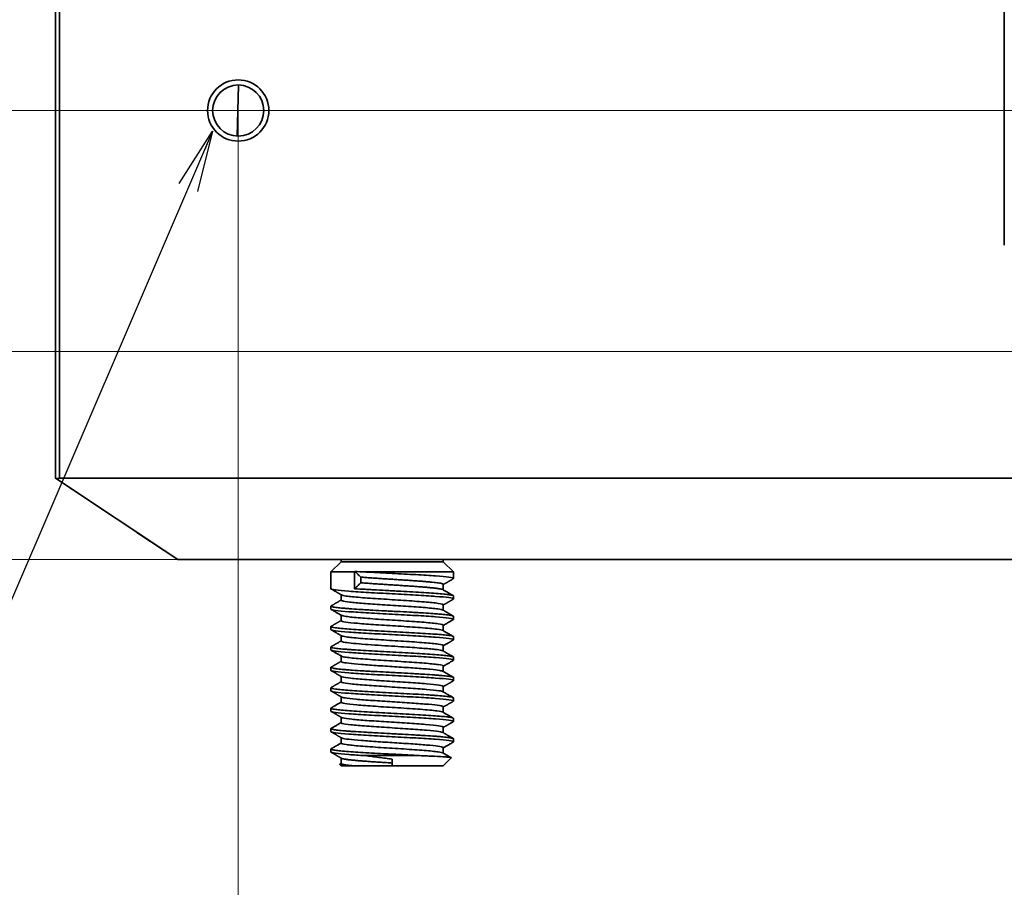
# Model space of a CAD drawing. Header units: millimetres. Extents: x 31 to 1647, y 187 to 975.
# Tile 9 of 151: x 192 to 240, y 241 to 283. Entities that reach past the tile are written whole.
import ezdxf

# ---------------------------------------------------------------- set-up
doc = ezdxf.new("R2010")
doc.units = ezdxf.units.MM
doc.layers.add('1', color=7, linetype='Continuous', true_color=0xffffff)
doc.styles.add('kanji2', font='simplex.shx', dxfattribs={"bigfont": 'bigfont.shx'})
doc.dimstyles.get("Standard").update_dxf_attribs({"dimtxt": 0.18, "dimasz": 0.18, "dimexe": 0.18, "dimexo": 0.0625, "dimgap": 0.09, "dimtad": 0, "dimtih": 1, "dimtoh": 1, "dimdec": 4, "dimzin": 0, "dimdsep": 46, "dimtxsty": 'Standard', "dimcen": 0.09, "dimadec": 0, "dimazin": 0, "dimtfac": 1, "dimtdec": 4, "dimtofl": 0, "dimtmove": 0, "dimatfit": 3, "dimfxl": 1, "dimtolj": 1, "dimtzin": 0, "dimarcsym": 0})

# ---------------------------------------------------------------- blocks, each defined once
blk = doc.blocks.new('_U0')
at = {"layer": '1', "color": 146, "lineweight": 13}
for p, q in [((346.947088, 266.859098), (142.948935, 266.859098)), ((144.948935, 266.859098), (144.145087, 263.859095)), ((144.948935, 266.859098), (144.948935, 225.915685)), ((144.948935, 266.859098), (145.752782, 263.859101)), ((144.948935, 256.659098), (144.145087, 259.659095)), ((144.948935, 256.659098), (145.752782, 259.659101)), ((200.269985, 256.659098), (142.948935, 256.659098))]:
    blk.add_line(p, q, dxfattribs=at)
at = {"layer": '1', "color": 146, "linetype": 'Continuous', "lineweight": 13, "insert": (145.476442, 226.050685), "char_height": 3, "attachment_point": 7, "rotation": 90, "line_spacing_factor": 0.63253, "style": 'kanji2'}
blk.add_mtext('\\W0.9412;10.2', dxfattribs=at)
blk = doc.blocks.new('_Open')
at = {"color": 0, "linetype": 'ByBlock', "lineweight": -2}
for p, q in [((-1, 0.166667), (0, 0)), ((-1, -0.166667), (0, 0)), ((0, 0), (-1, 0))]:
    blk.add_line(p, q, dxfattribs=at)
blk = doc.blocks.new('_U3')
at = {"layer": '1', "color": 146, "lineweight": 13}
for p, q in [((194.027088, 325.609098), (130.948935, 325.609098)), ((132.948935, 325.609098), (132.145087, 322.609095)), ((132.948935, 278.659098), (132.948935, 325.609098)), ((132.948935, 325.609098), (133.752782, 322.609101)), ((132.948935, 278.659098), (132.145087, 281.659095)), ((132.948935, 278.659098), (133.752782, 281.659101)), ((301.947088, 278.659098), (130.948935, 278.659098))]:
    blk.add_line(p, q, dxfattribs=at)
at = {"layer": '1', "color": 146, "linetype": 'Continuous', "lineweight": 13, "insert": (133.476442, 299.744292), "char_height": 3, "attachment_point": 7, "rotation": 90, "line_spacing_factor": 0.63253, "style": 'kanji2'}
blk.add_mtext('\\W0.8745;47', dxfattribs=at)
blk = doc.blocks.new('_U10')
at = {"layer": '1', "color": 146, "lineweight": 13}
for p, q in [((202.947088, 278.659098), (202.947088, 186.655289)), ((794.947088, 278.659098), (794.947088, 186.655289)), ((202.947088, 188.655289), (205.947085, 189.459137)), ((794.947088, 188.655289), (791.947085, 189.459137)), ((794.947088, 188.655289), (202.947088, 188.655289)), ((202.947088, 188.655289), (205.947091, 187.851442)), ((794.947088, 188.655289), (791.947091, 187.851442))]:
    blk.add_line(p, q, dxfattribs=at)
at = {"layer": '1', "color": 146, "linetype": 'Continuous', "lineweight": 13, "insert": (495.243879, 188.421782), "char_height": 3, "attachment_point": 7, "line_spacing_factor": 0.63253, "style": 'kanji2'}
blk.add_mtext('\\W0.8720;592', dxfattribs=at)
blk = doc.blocks.new('_U23')
at = {"layer": '1', "color": 146, "lineweight": 13}
for p, q in [((346.947088, 306.859098), (142.948935, 306.859098)), ((144.948935, 306.859098), (144.145087, 303.859095)), ((144.948935, 266.859098), (144.948935, 306.859098)), ((144.948935, 306.859098), (145.752782, 303.859101)), ((144.948935, 266.859098), (144.145087, 269.859095)), ((144.948935, 266.859098), (145.752782, 269.859101)), ((346.947088, 266.859098), (142.948935, 266.859098))]:
    blk.add_line(p, q, dxfattribs=at)
at = {"layer": '1', "color": 146, "linetype": 'Continuous', "lineweight": 13, "insert": (145.476442, 288.725491), "char_height": 3, "attachment_point": 7, "rotation": 90, "line_spacing_factor": 0.63253, "style": 'kanji2'}
blk.add_mtext('\\W0.8745;40', dxfattribs=at)

msp = doc.modelspace()

# ---------------------------------------------------------------- linework, layer by layer
at = {"layer": '1', "color": 18, "linetype": 'Continuous', "lineweight": 35}
for p, q in [((194.0021, 260.6542), (194.0021, 318.6591)), ((194.2021, 318.6591), (194.2021, 260.6565)), ((240.4453, 300.6591), (240.4453, 272.0591)), ((202.9647, 279.9087), (202.8992, 277.4097)), ((194.0021, 260.6491), (194.0021, 260.6542)), ((199.9871, 256.6591), (194.0021, 260.6491)), ((194.28, 260.6524), (264.9568, 260.6524)), ((199.9871, 256.6591), (197.9911, 257.9897)), ((200.27, 256.6591), (199.9871, 256.6591)), ((253.8578, 256.6591), (200.27, 256.6591)), ((207.9871, 256.5591), (207.4871, 256.0591)), ((207.9871, 256.6597), (207.9871, 256.5591)), ((207.9871, 256.5591), (212.9871, 256.5591)), ((212.9871, 256.5591), (212.9871, 256.6597)), ((213.4871, 256.0591), (212.9871, 256.5591)), ((207.4871, 256.0591), (207.4871, 255.2361)), ((207.4871, 256.0591), (208.6471, 256.0591)), ((208.6471, 256.0591), (208.6595, 256.0794)), ((208.6471, 255.2373), (208.6471, 256.0591)), ((209.1568, 256.0591), (213.4871, 256.0591)), ((213.4871, 255.736), (213.4871, 256.0591)), ((208.9537, 255.5259), (208.9537, 255.8024)), ((212.9871, 255.1796), (212.9871, 255.4473)), ((207.9871, 254.9386), (207.9871, 254.6713)), ((213.4871, 254.736), (213.4871, 254.8822)), ((207.4871, 254.3822), (207.4871, 254.236)), ((212.9871, 254.1796), (212.9871, 254.4473)), ((207.9871, 253.9386), (207.9871, 253.6709)), ((213.4871, 253.7359), (213.4871, 253.8822)), ((207.4871, 253.3822), (207.4871, 253.2359)), ((212.9871, 253.1796), (212.9871, 253.4473)), ((207.9871, 252.9386), (207.9871, 252.6709)), ((213.4871, 252.736), (213.4871, 252.8823)), ((207.4871, 252.3823), (207.4871, 252.236)), ((212.9871, 252.1796), (212.9871, 252.4473)), ((207.9871, 251.9386), (207.9871, 251.6711)), ((213.4871, 251.736), (213.4871, 251.882)), ((207.4871, 251.382), (207.4871, 251.236)), ((212.9871, 251.1796), (212.9871, 251.4473)), ((207.9871, 250.9386), (207.9871, 250.6707)), ((213.4871, 250.7359), (213.4871, 250.8825)), ((207.4871, 250.3825), (207.4871, 250.236)), ((212.9871, 250.1796), (212.9871, 250.4473)), ((207.9871, 249.9386), (207.9871, 249.671)), ((213.4871, 249.736), (213.4871, 249.8821)), ((207.4871, 249.3821), (207.4871, 249.236)), ((212.9871, 249.1796), (212.9871, 249.4473)), ((207.9871, 248.9386), (207.9871, 248.6708)), ((213.4871, 248.7359), (213.4871, 248.8823)), ((207.4871, 248.3824), (207.4871, 248.2359)), ((212.9871, 248.1796), (212.9871, 248.4473)), ((207.9871, 247.9386), (207.9871, 247.6709)), ((213.4871, 247.736), (213.4871, 247.882)), ((207.4871, 247.382), (207.4871, 247.2361)), ((212.9871, 247.1796), (212.9871, 247.4473)), ((207.9871, 246.9386), (207.9871, 246.6709)), ((209.1567, 247.0591), (211.8174, 247.0591)), ((210.4871, 246.5591), (210.4871, 246.886)), ((212.9871, 246.5591), (213.3745, 246.9465)), ((207.9166, 246.6296), (207.9871, 246.5591)), ((208.5789, 246.5591), (207.9871, 246.5591)), ((210.4871, 246.5591), (208.5789, 246.5591)), ((212.9871, 246.5591), (210.4871, 246.5591))]:
    msp.add_line(p, q, dxfattribs=at)
for radius in [1.5, 1.25]:
    msp.add_circle((202.9471, 278.6591), radius, dxfattribs=at)
for centre, major_axis, start_param, end_param in [((194.0996, 261.197), (0, 0.5638), 2.8678212, 3.429795), ((193.9971, 261.2654), (-0.6635, 0.4423), 2.2620558, 2.3769105)]:
    msp.add_ellipse(centre, major_axis=major_axis, ratio=0.639602, start_param=start_param, end_param=end_param, dxfattribs=at)
for points, degree, knots in [([(196.6791, 258.8644), (196.5586, 258.9448), (196.4512, 259.0164), (196.2457, 259.1534), (196.0925, 259.2555), (195.9172, 259.3723), (195.75, 259.4838), (195.4942, 259.6543), (195.291, 259.7899), (194.7963, 260.1196), (194.4844, 260.3276), (194.1464, 260.5529), (194.0022, 260.649)], 2, [0, 0, 0, 0.0593953, 0.0593953, 0.1489767, 0.1489767, 0.2385581, 0.2385581, 0.3729302, 0.3729302, 0.6864651, 0.6864651, 1, 1, 1]), ([(213.4746, 255.7215), (213.4829, 255.7263), (213.5053, 255.752), (213.3309, 255.7985), (212.6637, 255.861), (211.665, 255.9235), (210.4871, 255.986), (209.6351, 256.0312), (209.2166, 256.0556), (209.1568, 256.0591)], 3, [0, 0, 0, 0, 0.043001, 0.2281091, 0.4132172, 0.5983253, 0.7834334, 0.9685415, 1, 1, 1, 1]), ([(212.9871, 255.4473), (212.9871, 255.4473), (212.9872, 255.4532), (212.9767, 255.4651), (212.9302, 255.4828), (212.8533, 255.5006), (212.747, 255.5183), (212.6126, 255.5361), (212.4518, 255.5538), (212.2665, 255.5716), (212.0592, 255.5893), (211.8322, 255.6071), (211.5886, 255.6248), (211.3313, 255.6426), (211.0635, 255.6603), (210.7885, 255.6781), (210.5097, 255.6959), (210.2307, 255.7136), (209.9549, 255.7314), (209.6856, 255.7491), (209.4267, 255.7669), (209.1795, 255.7847), (209.029, 255.7965), (208.9537, 255.8024)], 3, [0, 0, 0, 0, 0.0000641, 0.0500608, 0.1000576, 0.1500543, 0.2000511, 0.2500479, 0.3000446, 0.3500414, 0.4000382, 0.450035, 0.5000318, 0.5500286, 0.6000254, 0.6500222, 0.700019, 0.7500158, 0.8000126, 0.8500095, 0.9000063, 0.9500031, 1, 1, 1, 1]), ([(208.9537, 255.5259), (208.9909, 255.523), (209.0653, 255.517), (209.1825, 255.5081), (209.3034, 255.4992), (209.4281, 255.4903), (209.5561, 255.4814), (209.6869, 255.4725), (209.8203, 255.4636), (209.9557, 255.4547), (210.0928, 255.4458), (210.2311, 255.4369), (210.3702, 255.428), (210.5097, 255.4191), (210.6491, 255.4103), (210.788, 255.4014), (210.926, 255.3925), (211.0626, 255.3836), (211.1974, 255.3747), (211.33, 255.3658), (211.4599, 255.357), (211.5869, 255.3481), (211.7104, 255.3392), (211.8302, 255.3303), (211.9457, 255.3215), (212.0567, 255.3126), (212.1628, 255.3037), (212.2638, 255.2948), (212.3591, 255.286), (212.4487, 255.2771), (212.5322, 255.2683), (212.6093, 255.2594), (212.6798, 255.2505), (212.7435, 255.2417), (212.8001, 255.2328), (212.8496, 255.224), (212.8917, 255.2151), (212.9264, 255.2063), (212.9534, 255.1974), (212.9667, 255.1914), (212.972, 255.1883), (212.9723, 255.1882)], 3, [0, 0, 0, 0, 0.0262836, 0.0525672, 0.0788507, 0.1051343, 0.1314178, 0.1577013, 0.1839848, 0.2102682, 0.2365517, 0.2628351, 0.2891185, 0.3154019, 0.3416852, 0.3679686, 0.3942519, 0.4205352, 0.4468184, 0.4731017, 0.4993849, 0.5256681, 0.5519513, 0.5782345, 0.6045176, 0.6308008, 0.6570839, 0.6833669, 0.70965, 0.7359331, 0.7622161, 0.7884991, 0.8147821, 0.841065, 0.867348, 0.8936309, 0.9199138, 0.9461967, 0.9724795, 0.9987624, 1, 1, 1, 1]), ([(213.4744, 254.7213), (213.4829, 254.7262), (213.5055, 254.7519), (213.3309, 254.7985), (212.6637, 254.861), (211.665, 254.9235), (210.4871, 254.986), (209.3091, 255.0485), (208.3105, 255.111), (207.6436, 255.1734), (207.4873, 255.2151), (207.487, 255.2359)], 3, [0, 0, 0, 0, 0.0284593, 0.1499255, 0.2713916, 0.3928577, 0.5143238, 0.63579, 0.7572561, 0.8787222, 1, 1, 1, 1]), ([(207.5001, 255.2212), (207.5177, 255.211), (207.5523, 255.1909), (207.6021, 255.162), (207.6477, 255.1356), (207.6879, 255.1122), (207.7227, 255.092), (207.7522, 255.0749), (207.7763, 255.061), (207.7937, 255.0508), (207.8055, 255.044), (207.8128, 255.0398), (207.8195, 255.0359), (207.8276, 255.0312), (207.8386, 255.0248), (207.8541, 255.0158), (207.8746, 255.0039), (207.9007, 254.9888), (207.9314, 254.971), (207.9658, 254.951), (207.9899, 254.9369), (208.0023, 254.9297)], 3, [0, 0, 0, 0, 0.1051267, 0.206609, 0.2973817, 0.3774482, 0.4468119, 0.5054752, 0.5534405, 0.5907095, 0.6096138, 0.6237653, 0.6343744, 0.64983, 0.6717366, 0.7000933, 0.7426344, 0.7944606, 0.8555694, 0.9259582, 1, 1, 1, 1]), ([(208.6471, 255.2373), (208.8057, 255.2266), (208.9766, 255.216), (209.2464, 255.2), (209.3385, 255.1947), (209.5265, 255.184), (209.8137, 255.168), (210.1125, 255.1521), (210.4131, 255.1361), (210.5136, 255.1308), (210.7141, 255.1201), (211.0143, 255.1042), (211.308, 255.0882), (211.6861, 255.0669), (211.8682, 255.0562), (212.2117, 255.0349), (212.373, 255.0243), (212.6683, 255.003), (212.802, 254.9923), (213.0369, 254.971), (213.1381, 254.9604), (213.3036, 254.9391), (213.3677, 254.9284), (213.4567, 254.9072), (213.4817, 254.8965), (213.487, 254.8846), (213.4872, 254.8834), (213.4872, 254.8821)], 3, [0, 0, 0, 0, 0.0899604, 0.0899604, 0.1349406, 0.1349406, 0.1799208, 0.2698813, 0.2698813, 0.3148615, 0.3148615, 0.3598417, 0.4498021, 0.4498021, 0.5397625, 0.5397625, 0.6297229, 0.6297229, 0.7196833, 0.7196833, 0.8096438, 0.8096438, 0.8996042, 0.8996042, 0.9895646, 0.9895646, 1, 1, 1, 1]), ([(213.474, 254.8971), (213.4307, 254.9222), (213.3443, 254.9723), (213.2162, 255.0466), (213.092, 255.1187), (213.0109, 255.1658), (212.9715, 255.1887)], 3, [0, 0, 0, 0, 0.258414, 0.515718, 0.7644807, 1, 1, 1, 1]), ([(207.9872, 254.6712), (207.9873, 254.6594), (208.0417, 254.6283), (208.366, 254.5767), (209.0526, 254.5157), (209.9933, 254.4519), (211.0588, 254.3855), (212.066, 254.3163), (212.7447, 254.2505), (212.9388, 254.2073), (212.9718, 254.1883)], 3, [0, 0, 0, 0, 0.0731329, 0.1942598, 0.3208856, 0.4530013, 0.5905976, 0.7336648, 0.8821928, 1, 1, 1, 1]), ([(212.9871, 254.4472), (212.9871, 254.4472), (212.9872, 254.4711), (212.8164, 254.5187), (212.099, 254.5902), (211.0624, 254.6616), (209.9118, 254.7331), (208.8752, 254.8045), (208.2161, 254.8701), (208.0333, 254.9119), (208.0022, 254.9299)], 3, [0, 0, 0, 0, 0.0001261, 0.148125, 0.2961239, 0.4441228, 0.5921217, 0.7401205, 0.8881193, 1, 1, 1, 1]), ([(207.4993, 254.3966), (207.4869, 254.3893), (207.4838, 254.382), (207.4998, 254.3641), (207.5443, 254.3481), (207.6326, 254.3321), (207.701, 254.3215), (207.7399, 254.3162), (207.8706, 254.3002), (208.0285, 254.2842), (208.2224, 254.2682), (208.3591, 254.2576), (208.4311, 254.2523), (208.6574, 254.2363), (208.9036, 254.2203), (209.1723, 254.2043), (209.3555, 254.1937), (209.4492, 254.1884), (209.7351, 254.1724), (210.0305, 254.1564), (210.3313, 254.1404), (210.5319, 254.1298), (210.6324, 254.1245), (210.9324, 254.1085), (211.23, 254.0925), (211.515, 254.0766), (211.7012, 254.0659), (211.7924, 254.0606), (212.0589, 254.0446), (212.3114, 254.0286), (212.5353, 254.0127), (212.6774, 254.002), (212.8797, 253.986), (213.047, 253.9701), (213.1876, 253.9541), (213.23, 253.9488), (213.3053, 253.9381), (213.4042, 253.9222), (213.4597, 253.9062), (213.4837, 253.8911), (213.4873, 253.8866), (213.4872, 253.8821)], 3, [0, 0, 0, 0, 0.0424739, 0.0424739, 0.1045703, 0.1356185, 0.1356185, 0.1666667, 0.1666667, 0.228763, 0.2598112, 0.2598112, 0.2908594, 0.2908594, 0.3529558, 0.384004, 0.384004, 0.4150522, 0.4150522, 0.4771485, 0.5081967, 0.5081967, 0.5392449, 0.5392449, 0.6013413, 0.6323895, 0.6323895, 0.6634377, 0.6634377, 0.725534, 0.7565822, 0.7565822, 0.7876304, 0.8497268, 0.8497268, 0.880775, 0.880775, 0.9118231, 0.9739195, 0.9739195, 1, 1, 1, 1]), ([(213.4744, 253.7213), (213.4829, 253.7262), (213.5054, 253.7519), (213.3309, 253.7985), (212.6637, 253.861), (211.665, 253.9235), (210.4871, 253.986), (209.3091, 254.0485), (208.3105, 254.111), (207.6435, 254.1734), (207.4872, 254.2151), (207.487, 254.2359)], 3, [0, 0, 0, 0, 0.0284285, 0.1498947, 0.2713608, 0.3928269, 0.514293, 0.6357592, 0.7572253, 0.8786914, 1, 1, 1, 1]), ([(207.5011, 254.2206), (207.5254, 254.2065), (207.5742, 254.1782), (207.6462, 254.1364), (207.7158, 254.0961), (207.7813, 254.058), (207.8429, 254.0223), (207.9005, 253.9889), (207.9534, 253.9582), (207.987, 253.9386), (208.0028, 253.9295)], 3, [0, 0, 0, 0, 0.145447, 0.2919366, 0.4305079, 0.5611644, 0.6839091, 0.7987451, 0.9056752, 1, 1, 1, 1]), ([(213.4744, 253.8968), (213.4587, 253.9059), (213.4278, 253.9239), (213.383, 253.9498), (213.3418, 253.9738), (213.3051, 253.995), (213.2744, 254.0129), (213.2492, 254.0275), (213.229, 254.0392), (213.212, 254.049), (213.1982, 254.0571), (213.1875, 254.0632), (213.1793, 254.068), (213.1719, 254.0723), (213.1637, 254.077), (213.1537, 254.0829), (213.1409, 254.0903), (213.1241, 254.1001), (213.1025, 254.1126), (213.0761, 254.1279), (213.0447, 254.1461), (213.0095, 254.1666), (212.9847, 254.181), (212.972, 254.1883)], 3, [0, 0, 0, 0, 0.0937418, 0.1849185, 0.2670277, 0.3400724, 0.4040549, 0.4504526, 0.4905596, 0.5243767, 0.5519048, 0.5731444, 0.5880959, 0.6011397, 0.6172255, 0.6367869, 0.6608685, 0.6941067, 0.7370527, 0.7897045, 0.8520594, 0.9241147, 1, 1, 1, 1]), ([(207.9871, 253.6708), (207.9871, 253.6684), (207.9954, 253.6458), (208.1589, 253.6021), (208.7552, 253.5385), (209.6803, 253.4715), (210.8067, 253.4011), (211.9249, 253.3274), (212.7099, 253.2561), (212.9354, 253.2093), (212.9719, 253.1883)], 3, [0, 0, 0, 0, 0.0153208, 0.1404413, 0.2724837, 0.4114334, 0.5572746, 0.7099912, 0.8695659, 1, 1, 1, 1]), ([(212.9871, 253.4472), (212.9871, 253.4472), (212.9872, 253.471), (212.8164, 253.5187), (212.099, 253.5901), (211.0624, 253.6615), (209.9118, 253.7329), (208.8752, 253.8043), (208.2163, 253.87), (208.0334, 253.9117), (208.0023, 253.9297)], 3, [0, 0, 0, 0, 0.0002048, 0.1482034, 0.2962021, 0.4442007, 0.5921994, 0.7401981, 0.8881968, 1, 1, 1, 1]), ([(212.9871, 253.4386), (213.0069, 253.4501), (213.0512, 253.4758), (213.1186, 253.515), (213.1881, 253.5553), (213.2537, 253.5934), (213.3153, 253.6291), (213.3729, 253.6625), (213.4254, 253.6929), (213.4587, 253.7122), (213.4741, 253.7211)], 3, [0, 0, 0, 0, 0.1219427, 0.2728507, 0.4156232, 0.5502561, 0.676745, 0.7950858, 0.9052746, 1, 1, 1, 1]), ([(207.4995, 253.3967), (207.4924, 253.3926), (207.4883, 253.3885), (207.4816, 253.3631), (207.5578, 253.3418), (207.8612, 253.2992), (208.0885, 253.2779), (208.6582, 253.2353), (209.0006, 253.214), (209.7461, 253.1714), (210.1491, 253.1501), (210.751, 253.1182), (210.9513, 253.1075), (211.3429, 253.0862), (211.5344, 253.0756), (211.9004, 253.0543), (212.0751, 253.0436), (212.4012, 253.0223), (212.5525, 253.0117), (212.825, 252.9904), (212.9465, 252.9797), (213.1551, 252.9584), (213.2422, 252.9478), (213.3779, 252.9265), (213.4511, 252.9105), (213.4798, 252.8946), (213.4863, 252.8868), (213.4872, 252.8845), (213.4872, 252.8821)], 3, [0, 0, 0, 0, 0.0238391, 0.0238391, 0.148001, 0.148001, 0.2721629, 0.2721629, 0.3963248, 0.3963248, 0.5204867, 0.5204867, 0.5825677, 0.5825677, 0.6446486, 0.6446486, 0.7067296, 0.7067296, 0.7688105, 0.7688105, 0.8308915, 0.8308915, 0.8929724, 0.8929724, 0.9550534, 0.9860939, 0.9860939, 1, 1, 1, 1]), ([(213.4744, 252.7214), (213.4829, 252.7262), (213.5054, 252.7519), (213.3309, 252.7985), (212.6637, 252.861), (211.665, 252.9235), (210.4871, 252.986), (209.3091, 253.0485), (208.3105, 253.111), (207.6435, 253.1735), (207.4872, 253.2151), (207.487, 253.2359)], 3, [0, 0, 0, 0, 0.0283977, 0.1498639, 0.27133, 0.3927961, 0.5142622, 0.6357284, 0.7571945, 0.8786606, 1, 1, 1, 1]), ([(207.5001, 253.2212), (207.52, 253.2096), (207.5593, 253.1868), (207.6161, 253.1539), (207.6688, 253.1233), (207.7161, 253.0959), (207.7582, 253.0715), (207.7949, 253.0502), (207.8246, 253.0329), (207.8479, 253.0194), (207.8656, 253.0091), (207.8804, 253.0005), (207.8946, 252.9923), (207.9126, 252.9818), (207.9371, 252.9676), (207.9682, 252.9496), (207.9906, 252.9366), (208.0024, 252.9297)], 3, [0, 0, 0, 0, 0.118981, 0.2344416, 0.3393123, 0.4335973, 0.5173003, 0.5904246, 0.6529728, 0.6946161, 0.7297613, 0.7584092, 0.7833236, 0.8144514, 0.8659618, 0.9296573, 1, 1, 1, 1]), ([(213.4739, 252.8971), (213.4493, 252.9114), (213.4003, 252.9398), (213.328, 252.9817), (213.2585, 253.0221), (213.1929, 253.0601), (213.1313, 253.0959), (213.0737, 253.1293), (213.021, 253.1599), (212.9875, 253.1794), (212.9718, 253.1885)], 3, [0, 0, 0, 0, 0.1467684, 0.2931601, 0.4316352, 0.5621974, 0.6848499, 0.7995959, 0.9064383, 1, 1, 1, 1]), ([(207.9872, 252.6708), (207.9872, 252.6631), (208.0161, 252.6378), (208.2198, 252.596), (208.6871, 252.5463), (209.2865, 252.4994), (209.9425, 252.4554), (210.5927, 252.4142), (211.1906, 252.3759), (211.7071, 252.3404), (212.1283, 252.3078), (212.4522, 252.278), (212.6858, 252.2511), (212.8413, 252.227), (212.931, 252.2064), (212.9628, 252.1938), (212.9722, 252.1883)], 3, [0, 0, 0, 0, 0.0477491, 0.1565173, 0.2594406, 0.3565107, 0.4477199, 0.533061, 0.6125271, 0.6861118, 0.7538094, 0.8156143, 0.8715218, 0.9215272, 0.9656267, 1, 1, 1, 1]), ([(212.9871, 252.4472), (212.9871, 252.4472), (212.9873, 252.4711), (212.8164, 252.5188), (212.099, 252.5902), (211.0624, 252.6616), (209.9118, 252.7331), (208.8752, 252.8045), (208.2164, 252.8701), (208.0335, 252.9119), (208.0023, 252.9298)], 3, [0, 0, 0, 0, 0.0002841, 0.1482829, 0.2962818, 0.4442806, 0.5922794, 0.7402781, 0.8882769, 1, 1, 1, 1]), ([(212.9871, 252.4386), (213.0022, 252.4473), (213.0366, 252.4673), (213.0886, 252.4975), (213.1413, 252.5281), (213.1886, 252.5556), (213.2307, 252.58), (213.2675, 252.6013), (213.2972, 252.6186), (213.3205, 252.6321), (213.3382, 252.6424), (213.353, 252.651), (213.3672, 252.6592), (213.3852, 252.6696), (213.4097, 252.6838), (213.4404, 252.7017), (213.4626, 252.7145), (213.4741, 252.7212)], 3, [0, 0, 0, 0, 0.0929108, 0.2120135, 0.3202151, 0.4175108, 0.5038959, 0.5793662, 0.6439181, 0.6868892, 0.723146, 0.7526876, 0.7783613, 0.8104216, 0.8634595, 0.9290351, 1, 1, 1, 1]), ([(207.4994, 252.3966), (207.4979, 252.3958), (207.4966, 252.3949), (207.4879, 252.3887), (207.4854, 252.3834), (207.4906, 252.3728), (207.5136, 252.3568), (207.5815, 252.3408), (207.678, 252.3249), (207.715, 252.3195), (207.7982, 252.3089), (207.9368, 252.2929), (208.1145, 252.2769), (208.3148, 252.261), (208.3853, 252.2556), (208.5333, 252.245), (208.7655, 252.229), (209.0248, 252.213), (209.3877, 252.1917), (209.5779, 252.1811), (209.9679, 252.1598), (210.1676, 252.1492), (210.5687, 252.1279), (210.77, 252.1172), (211.1663, 252.0959), (211.3612, 252.0853), (211.7367, 252.064), (211.9172, 252.0533), (212.2568, 252.032), (212.4159, 252.0214), (212.706, 252.0001), (212.8369, 251.9894), (213.0658, 251.9681), (213.1639, 251.9575), (213.3225, 251.9362), (213.383, 251.9255), (213.4649, 251.9042), (213.4862, 251.8936), (213.4872, 251.8827), (213.4872, 251.8824), (213.4872, 251.8822)], 3, [0, 0, 0, 0, 0.0049677, 0.0049677, 0.0360159, 0.0360159, 0.0670641, 0.1291605, 0.1291605, 0.1602086, 0.1602086, 0.1912568, 0.2533532, 0.2533532, 0.2844014, 0.2844014, 0.3154496, 0.377546, 0.377546, 0.4396423, 0.4396423, 0.5017387, 0.5017387, 0.5638351, 0.5638351, 0.6259314, 0.6259314, 0.6880278, 0.6880278, 0.7501242, 0.7501242, 0.8122206, 0.8122206, 0.8743169, 0.8743169, 0.9364133, 0.9364133, 0.9985097, 0.9985097, 1, 1, 1, 1]), ([(213.4745, 251.7214), (213.4829, 251.7262), (213.5054, 251.7519), (213.3309, 251.7985), (212.6637, 251.861), (211.665, 251.9235), (210.4871, 251.986), (209.3091, 252.0485), (208.3105, 252.111), (207.6434, 252.1735), (207.4871, 252.2151), (207.487, 252.2359)], 3, [0, 0, 0, 0, 0.0283669, 0.1498331, 0.2712992, 0.3927653, 0.5142314, 0.6356976, 0.7571637, 0.8786298, 1, 1, 1, 1]), ([(207.4999, 252.2213), (207.5246, 252.207), (207.5738, 252.1784), (207.6462, 252.1365), (207.7157, 252.0961), (207.7812, 252.0581), (207.8428, 252.0224), (207.9005, 251.9889), (207.9533, 251.9582), (207.987, 251.9386), (208.0028, 251.9295)], 3, [0, 0, 0, 0, 0.1473057, 0.2934105, 0.4316378, 0.5619903, 0.6844703, 0.7990807, 0.9058241, 1, 1, 1, 1]), ([(213.4742, 251.897), (213.4566, 251.9072), (213.422, 251.9273), (213.3722, 251.9561), (213.3266, 251.9826), (213.2864, 252.0059), (213.2515, 252.0261), (213.2221, 252.0432), (213.198, 252.0572), (213.1805, 252.0673), (213.1688, 252.0741), (213.1614, 252.0784), (213.1547, 252.0823), (213.1467, 252.0869), (213.1357, 252.0933), (213.1202, 252.1023), (213.0996, 252.1143), (213.0736, 252.1294), (213.0429, 252.1472), (213.0085, 252.1672), (212.9843, 252.1812), (212.9719, 252.1884)], 3, [0, 0, 0, 0, 0.1051524, 0.2066185, 0.2973766, 0.3774303, 0.4467828, 0.5054367, 0.5533943, 0.5906573, 0.6095586, 0.6237078, 0.6343151, 0.6497683, 0.6716713, 0.7000235, 0.7425577, 0.7943754, 0.8554744, 0.9258518, 1, 1, 1, 1]), ([(207.9872, 251.671), (207.9873, 251.6612), (208.0299, 251.6319), (208.3126, 251.5829), (208.9458, 251.524), (209.7872, 251.4652), (210.7231, 251.4063), (211.6271, 251.3475), (212.3772, 251.2886), (212.8232, 251.2355), (212.9485, 251.2021), (212.9722, 251.1883)], 3, [0, 0, 0, 0, 0.0607395, 0.1826431, 0.3045468, 0.4264505, 0.5483543, 0.6702581, 0.7921619, 0.9140659, 1, 1, 1, 1]), ([(212.9871, 251.4472), (212.9871, 251.4472), (212.987, 251.471), (212.8164, 251.5187), (212.099, 251.5901), (211.0624, 251.6615), (209.9118, 251.733), (208.8752, 251.8044), (208.2165, 251.87), (208.0337, 251.9118), (208.0024, 251.9297)], 3, [0, 0, 0, 0, 0.0000671, 0.1481095, 0.296152, 0.4441945, 0.592237, 0.7402795, 0.888322, 1, 1, 1, 1]), ([(212.9871, 251.4386), (213.0069, 251.4501), (213.0512, 251.4758), (213.1187, 251.515), (213.1882, 251.5553), (213.2538, 251.5934), (213.3154, 251.6291), (213.373, 251.6625), (213.4256, 251.693), (213.4589, 251.7124), (213.4744, 251.7214)], 3, [0, 0, 0, 0, 0.1219149, 0.2727518, 0.4154433, 0.5499841, 0.6763689, 0.7945927, 0.9046509, 1, 1, 1, 1]), ([(207.4993, 251.3966), (207.4943, 251.3937), (207.4908, 251.3907), (207.4853, 251.3824), (207.4868, 251.3771), (207.5066, 251.3612), (207.5567, 251.3452), (207.6502, 251.3292), (207.7221, 251.3186), (207.7628, 251.3132), (207.8984, 251.2973), (208.061, 251.2813), (208.2591, 251.2653), (208.3985, 251.2547), (208.4718, 251.2493), (208.7017, 251.2334), (208.9511, 251.2174), (209.2223, 251.2014), (209.407, 251.1908), (209.5014, 251.1854), (209.789, 251.1695), (210.0855, 251.1535), (210.4869, 251.1322), (210.8883, 251.1109), (211.1849, 251.0949), (211.4725, 251.079), (211.5669, 251.0736), (211.7516, 251.063), (212.0227, 251.047), (212.2722, 251.031), (212.5021, 251.0151), (212.5755, 251.0097), (212.7148, 250.9991), (212.913, 250.9831), (213.0756, 250.9672), (213.2113, 250.9512), (213.252, 250.9459), (213.3239, 250.9352), (213.4174, 250.9192), (213.4675, 250.9033), (213.485, 250.8892), (213.4872, 250.8857), (213.4872, 250.8823)], 3, [0, 0, 0, 0, 0.0171429, 0.0171429, 0.0481988, 0.0481988, 0.1103106, 0.1413665, 0.1413665, 0.1724224, 0.1724224, 0.2345342, 0.2655901, 0.2655901, 0.296646, 0.296646, 0.3587578, 0.3898137, 0.3898137, 0.4208696, 0.4208696, 0.4829814, 0.5140373, 0.5450932, 0.607205, 0.607205, 0.6382609, 0.6382609, 0.6693168, 0.7314286, 0.7314286, 0.7624845, 0.7624845, 0.7935404, 0.8556522, 0.8556522, 0.8867081, 0.8867081, 0.917764, 0.9798758, 0.9798758, 1, 1, 1, 1]), ([(213.4747, 250.7215), (213.483, 250.7263), (213.5052, 250.752), (213.3309, 250.7985), (212.6637, 250.861), (211.665, 250.9235), (210.4871, 250.986), (209.3091, 251.0485), (208.3105, 251.111), (207.6432, 251.1735), (207.4869, 251.2152), (207.487, 251.236), (207.487, 251.2361)], 3, [0, 0, 0, 0, 0.0280628, 0.149529, 0.2709951, 0.3924612, 0.5139273, 0.6353935, 0.7568596, 0.8783257, 0.9997918, 1, 1, 1, 1]), ([(213.4738, 250.8972), (213.4493, 250.9114), (213.4003, 250.9398), (213.328, 250.9817), (213.2585, 251.0221), (213.193, 251.0601), (213.1314, 251.0958), (213.0738, 251.1293), (213.0209, 251.16), (212.9873, 251.1795), (212.9715, 251.1887)], 3, [0, 0, 0, 0, 0.1464891, 0.2927918, 0.4311921, 0.561693, 0.6842975, 0.7990083, 0.9058282, 1, 1, 1, 1]), ([(207.9873, 250.6708), (207.9872, 250.6596), (208.0415, 250.6263), (208.4045, 250.5707), (209.2, 250.504), (210.218, 250.4374), (211.2826, 250.3708), (212.2095, 250.3041), (212.7839, 250.2434), (212.9433, 250.2047), (212.9718, 250.1883)], 3, [0, 0, 0, 0, 0.0692786, 0.2074133, 0.3455479, 0.4836825, 0.6218169, 0.7599514, 0.8980857, 1, 1, 1, 1]), ([(212.9871, 250.4473), (212.987, 250.4695), (212.8387, 250.514), (212.2095, 250.5806), (211.2826, 250.6473), (210.218, 250.714), (209.2, 250.7806), (208.4045, 250.8473), (208.0794, 250.8971), (208.011, 250.9246), (208.002, 250.93)], 3, [0, 0, 0, 0, 0.1380918, 0.2762101, 0.4143284, 0.5524467, 0.6905651, 0.8286834, 0.9668017, 1, 1, 1, 1]), ([(212.9871, 250.4386), (213, 250.4461), (213.0298, 250.4634), (213.0744, 250.4893), (213.119, 250.5152), (213.1576, 250.5376), (213.1901, 250.5565), (213.2166, 250.5718), (213.237, 250.5836), (213.2506, 250.5915), (213.2588, 250.5963), (213.2643, 250.5995), (213.2711, 250.6034), (213.2808, 250.6091), (213.2939, 250.6167), (213.3118, 250.627), (213.3349, 250.6405), (213.3638, 250.6572), (213.3975, 250.6767), (213.4349, 250.6984), (213.461, 250.7136), (213.4744, 250.7213)], 3, [0, 0, 0, 0, 0.0793579, 0.1833742, 0.2749649, 0.3541252, 0.4208506, 0.4751374, 0.5169824, 0.5463833, 0.5590696, 0.5673927, 0.5805719, 0.6005822, 0.6274241, 0.6610982, 0.7105266, 0.7697962, 0.8389087, 0.9178665, 1, 1, 1, 1]), ([(207.4997, 250.3968), (207.4908, 250.3917), (207.4866, 250.3866), (207.4889, 250.3602), (207.5723, 250.3389), (207.8895, 250.2963), (208.1229, 250.275), (208.558, 250.243), (208.7171, 250.2324), (209.0567, 250.2111), (209.2372, 250.2004), (209.6126, 250.1792), (209.8075, 250.1685), (210.2038, 250.1472), (210.4051, 250.1366), (210.8062, 250.1153), (211.006, 250.1046), (211.396, 250.0833), (211.5861, 250.0727), (211.9491, 250.0514), (212.2084, 250.0354), (212.4406, 250.0194), (212.5886, 250.0088), (212.6592, 250.0034), (212.8595, 249.9875), (213.0371, 249.9715), (213.1758, 249.9555), (213.2591, 249.9449), (213.296, 249.9396), (213.3926, 249.9236), (213.4605, 249.9076), (213.4836, 249.8916), (213.4868, 249.885), (213.4872, 249.8836), (213.4872, 249.8822)], 3, [0, 0, 0, 0, 0.0297989, 0.0297989, 0.1539608, 0.1539608, 0.2781227, 0.2781227, 0.3402036, 0.3402036, 0.4022846, 0.4022846, 0.4643655, 0.4643655, 0.5264465, 0.5264465, 0.5885274, 0.5885274, 0.6506084, 0.6506084, 0.7126893, 0.7437298, 0.7437298, 0.7747703, 0.7747703, 0.8368513, 0.8678917, 0.8678917, 0.8989322, 0.8989322, 0.9610132, 0.9920536, 0.9920536, 1, 1, 1, 1]), ([(213.4747, 249.7216), (213.483, 249.7264), (213.5052, 249.752), (213.3309, 249.7985), (212.6637, 249.861), (211.665, 249.9235), (210.4871, 249.986), (209.3091, 250.0485), (208.3105, 250.111), (207.6432, 250.1735), (207.4869, 250.2152), (207.487, 250.2361), (207.487, 250.2361)], 3, [0, 0, 0, 0, 0.028032, 0.1494982, 0.2709643, 0.3924304, 0.5138965, 0.6353627, 0.7568288, 0.8782949, 0.999761, 1, 1, 1, 1]), ([(213.4745, 249.8968), (213.4542, 249.9085), (213.4146, 249.9315), (213.3574, 249.9647), (213.3049, 249.9951), (213.2581, 250.0223), (213.217, 250.0461), (213.1816, 250.0667), (213.1535, 250.083), (213.1319, 250.0955), (213.1161, 250.1047), (213.103, 250.1123), (213.0899, 250.1199), (213.0742, 250.129), (213.0542, 250.1406), (213.0298, 250.1548), (213.0019, 250.171), (212.9821, 250.1825), (212.9719, 250.1884)], 3, [0, 0, 0, 0, 0.1207741, 0.2366064, 0.3410826, 0.4342075, 0.5159847, 0.5864178, 0.6455096, 0.6839078, 0.7153376, 0.7397998, 0.7622836, 0.7935906, 0.8332866, 0.8818483, 0.9392734, 1, 1, 1, 1]), ([(207.9871, 249.6796), (207.9691, 249.6692), (207.9292, 249.646), (207.8693, 249.6112), (207.8095, 249.5765), (207.7556, 249.5452), (207.7077, 249.5175), (207.6675, 249.4941), (207.6343, 249.4749), (207.6077, 249.4594), (207.5844, 249.4459), (207.5629, 249.4335), (207.5414, 249.421), (207.5202, 249.4087), (207.5062, 249.4006), (207.4996, 249.3967)], 3, [0, 0, 0, 0, 0.1105598, 0.245709, 0.3685291, 0.4790137, 0.5771568, 0.6629528, 0.7266613, 0.7812926, 0.8268947, 0.8696379, 0.9137958, 0.9593687, 1, 1, 1, 1]), ([(207.9871, 249.6712), (207.9869, 249.6505), (208.1182, 249.6079), (208.7073, 249.5424), (209.6463, 249.4738), (210.7917, 249.4022), (211.9227, 249.3277), (212.7102, 249.2562), (212.9351, 249.2093), (212.9716, 249.1884)], 3, [0, 0, 0, 0, 0.1287824, 0.2651842, 0.4075324, 0.555815, 0.7100197, 0.8701338, 1, 1, 1, 1]), ([(212.9871, 249.4474), (212.9867, 249.4681), (212.8567, 249.5098), (212.3009, 249.5723), (211.4687, 249.6348), (210.4871, 249.6973), (209.5055, 249.7598), (208.6733, 249.8223), (208.1688, 249.879), (208.0279, 249.9149), (208.0021, 249.93)], 3, [0, 0, 0, 0, 0.1293406, 0.2588648, 0.388389, 0.5179131, 0.6474373, 0.7769614, 0.9064855, 1, 1, 1, 1]), ([(207.4997, 249.3968), (207.4964, 249.3949), (207.4938, 249.393), (207.4861, 249.3858), (207.4855, 249.3805), (207.4944, 249.3699), (207.523, 249.3539), (207.5962, 249.3379), (207.7319, 249.3166), (207.819, 249.306), (208.0276, 249.2847), (208.149, 249.274), (208.4215, 249.2527), (208.5728, 249.2421), (208.8988, 249.2208), (209.0735, 249.2101), (209.4395, 249.1888), (209.6309, 249.1782), (210.0226, 249.1569), (210.2228, 249.1462), (210.6241, 249.1249), (210.8252, 249.1143), (211.2202, 249.093), (211.4142, 249.0823), (211.7869, 249.061), (211.9657, 249.0504), (212.3013, 249.0291), (212.4581, 249.0184), (212.743, 248.9972), (212.9991, 248.9759), (213.1887, 248.9546), (213.3404, 248.9333), (213.3974, 248.9226), (213.4693, 248.9021), (213.487, 248.8922), (213.4872, 248.8823)], 3, [0, 0, 0, 0, 0.010929, 0.010929, 0.0419771, 0.0419771, 0.0730253, 0.1351217, 0.1351217, 0.1972181, 0.1972181, 0.2593145, 0.2593145, 0.3214108, 0.3214108, 0.3835072, 0.3835072, 0.4456036, 0.4456036, 0.5077, 0.5077, 0.5697963, 0.5697963, 0.6318927, 0.6318927, 0.6939891, 0.6939891, 0.7560854, 0.7560854, 0.8181818, 0.8802782, 0.8802782, 0.9423746, 0.9423746, 1, 1, 1, 1]), ([(213.4748, 248.7216), (213.483, 248.7264), (213.5052, 248.752), (213.3309, 248.7985), (212.6637, 248.861), (211.665, 248.9235), (210.4871, 248.986), (209.3091, 249.0485), (208.3105, 249.111), (207.6432, 249.1735), (207.4868, 249.2152), (207.487, 249.2361), (207.487, 249.2361)], 3, [0, 0, 0, 0, 0.0280012, 0.1494674, 0.2709335, 0.3923996, 0.5138657, 0.6353319, 0.756798, 0.8782641, 0.9997302, 1, 1, 1, 1]), ([(213.4739, 248.8972), (213.4493, 248.9114), (213.4002, 248.9398), (213.328, 248.9817), (213.2585, 249.0221), (213.1929, 249.0601), (213.1313, 249.0959), (213.0737, 249.1293), (213.0211, 249.1599), (212.9876, 249.1793), (212.972, 249.1884)], 3, [0, 0, 0, 0, 0.1467786, 0.2932471, 0.4317951, 0.5624261, 0.6851433, 0.7999499, 0.9068488, 1, 1, 1, 1]), ([(207.9871, 248.6796), (207.9673, 248.6681), (207.9229, 248.6424), (207.8554, 248.6032), (207.7859, 248.5628), (207.7203, 248.5248), (207.6587, 248.489), (207.6011, 248.4556), (207.5487, 248.4252), (207.5155, 248.406), (207.5002, 248.3971)], 3, [0, 0, 0, 0, 0.122181, 0.273155, 0.4159757, 0.5506377, 0.6771355, 0.7954644, 0.9056196, 1, 1, 1, 1]), ([(212.9871, 248.4474), (212.9866, 248.4704), (212.8289, 248.5159), (212.1734, 248.5836), (211.2382, 248.6501), (210.1965, 248.7153), (209.2229, 248.7792), (208.465, 248.8418), (208.1043, 248.8919), (208.017, 248.9211), (208.0021, 248.9299)], 3, [0, 0, 0, 0, 0.1426433, 0.2829686, 0.4206919, 0.555811, 0.6883237, 0.8182278, 0.9455214, 1, 1, 1, 1]), ([(212.9871, 248.4386), (212.9955, 248.4435), (213.0168, 248.4558), (213.0493, 248.4747), (213.083, 248.4943), (213.1119, 248.5111), (213.136, 248.5251), (213.1553, 248.5363), (213.1698, 248.5447), (213.1797, 248.5504), (213.1871, 248.5547), (213.196, 248.5599), (213.2099, 248.5679), (213.2303, 248.5797), (213.2567, 248.5951), (213.2891, 248.6139), (213.3277, 248.6363), (213.3723, 248.6621), (213.4217, 248.6908), (213.4563, 248.7109), (213.4741, 248.7211)], 3, [0, 0, 0, 0, 0.0518558, 0.1309563, 0.2002054, 0.2595999, 0.3091372, 0.348815, 0.3786314, 0.398585, 0.4095002, 0.4240584, 0.4534424, 0.495257, 0.5495039, 0.6161854, 0.6953043, 0.7868641, 0.8908689, 1, 1, 1, 1]), ([(207.4996, 248.3967), (207.4927, 248.3928), (207.4887, 248.3888), (207.4857, 248.3795), (207.4892, 248.3742), (207.5145, 248.3582), (207.57, 248.3423), (207.6688, 248.3263), (207.7441, 248.3156), (207.7865, 248.3103), (207.9271, 248.2943), (208.0943, 248.2784), (208.2966, 248.2624), (208.4386, 248.2517), (208.6625, 248.2358), (208.915, 248.2198), (209.1815, 248.2038), (209.2727, 248.1985), (209.4589, 248.1879), (209.7438, 248.1719), (210.0414, 248.1559), (210.3415, 248.1399), (210.4419, 248.1346), (210.6426, 248.124), (210.9433, 248.108), (211.2387, 248.092), (211.5246, 248.076), (211.6183, 248.0707), (211.8016, 248.0601), (212.0702, 248.0441), (212.3165, 248.0281), (212.5428, 248.0122), (212.6148, 248.0068), (212.7515, 247.9962), (212.9454, 247.9802), (213.1034, 247.9642), (213.2341, 247.9483), (213.273, 247.9429), (213.3414, 247.9323), (213.4297, 247.9163), (213.4743, 247.9003), (213.486, 247.8872), (213.4871, 247.8848), (213.4871, 247.8823)], 3, [0, 0, 0, 0, 0.0230999, 0.0230999, 0.054148, 0.054148, 0.1162444, 0.1472926, 0.1472926, 0.1783408, 0.1783408, 0.2404372, 0.2714853, 0.2714853, 0.3025335, 0.3646299, 0.3646299, 0.3956781, 0.3956781, 0.4267263, 0.4888227, 0.4888227, 0.5198708, 0.5198708, 0.550919, 0.6130154, 0.6130154, 0.6440636, 0.6440636, 0.6751118, 0.7372081, 0.7372081, 0.7682563, 0.7682563, 0.7993045, 0.8614009, 0.8614009, 0.8924491, 0.8924491, 0.9234973, 0.9855936, 0.9855936, 1, 1, 1, 1]), ([(213.4748, 247.7216), (213.483, 247.7264), (213.5051, 247.752), (213.3309, 247.7985), (212.6637, 247.861), (211.665, 247.9235), (210.4871, 247.986), (209.3091, 248.0485), (208.3105, 248.111), (207.6432, 248.1735), (207.487, 248.2151), (207.487, 248.236), (207.487, 248.236)], 3, [0, 0, 0, 0, 0.0279781, 0.1494774, 0.2709767, 0.3924761, 0.5139754, 0.6354747, 0.7569741, 0.8784734, 0.9999727, 1, 1, 1, 1]), ([(207.9873, 248.6708), (207.9873, 248.6597), (208.0417, 248.6264), (208.4045, 248.5708), (209.2, 248.5042), (210.218, 248.4375), (211.2826, 248.3708), (212.2096, 248.3042), (212.7836, 248.2434), (212.9435, 248.2048), (212.9719, 248.1884)], 3, [0, 0, 0, 0, 0.0690865, 0.2072615, 0.3454364, 0.4836113, 0.6217862, 0.7599611, 0.8981359, 1, 1, 1, 1]), ([(212.9871, 247.4474), (212.9868, 247.4669), (212.8717, 247.5062), (212.3771, 247.565), (211.6271, 247.6238), (210.7231, 247.6826), (209.7872, 247.7414), (208.9458, 247.8003), (208.3126, 247.8591), (208.0629, 247.9023), (208.0088, 247.926), (208.0019, 247.93)], 3, [0, 0, 0, 0, 0.1216991, 0.2435857, 0.3654722, 0.4873588, 0.6092454, 0.7311319, 0.8530185, 0.974905, 1, 1, 1, 1]), ([(213.4744, 247.8968), (213.4544, 247.9084), (213.4151, 247.9313), (213.3581, 247.9643), (213.3055, 247.9948), (213.2581, 248.0223), (213.2161, 248.0467), (213.1793, 248.068), (213.1497, 248.0852), (213.1263, 248.0988), (213.1087, 248.109), (213.0938, 248.1176), (213.0797, 248.1259), (213.0616, 248.1363), (213.0372, 248.1505), (213.0061, 248.1686), (212.9836, 248.1816), (212.9718, 248.1885)], 3, [0, 0, 0, 0, 0.119468, 0.2348481, 0.3396458, 0.4338651, 0.5175098, 0.590583, 0.6530877, 0.6947019, 0.7298226, 0.7584506, 0.7833476, 0.8144538, 0.8659282, 0.9295793, 1, 1, 1, 1]), ([(212.9871, 247.4386), (212.9976, 247.4447), (213.026, 247.4612), (213.0737, 247.4889), (213.1313, 247.5223), (213.1929, 247.5581), (213.2584, 247.5961), (213.328, 247.6364), (213.4004, 247.6784), (213.4497, 247.707), (213.4745, 247.7214)], 3, [0, 0, 0, 0, 0.0648914, 0.1749821, 0.2932085, 0.4195734, 0.5540799, 0.6967311, 0.8475302, 1, 1, 1, 1]), ([(207.4998, 247.3968), (207.4892, 247.3907), (207.4851, 247.3846), (207.4925, 247.3679), (207.5175, 247.3573), (207.6065, 247.336), (207.6705, 247.3253), (207.836, 247.304), (207.9372, 247.2934), (208.172, 247.2721), (208.3057, 247.2614), (208.6009, 247.2401), (208.7623, 247.2295), (209.1057, 247.2082), (209.2878, 247.1975), (209.6658, 247.1762), (209.9596, 247.1603), (210.2598, 247.1443), (210.4603, 247.1336), (210.5608, 247.1283), (210.8613, 247.1123), (211.1601, 247.0964), (211.4474, 247.0804), (211.6353, 247.0697), (211.7275, 247.0644), (211.8174, 247.0591)], 3, [0, 0, 0, 0, 0.0541052, 0.0541052, 0.1486947, 0.1486947, 0.2432841, 0.2432841, 0.3378736, 0.3378736, 0.4324631, 0.4324631, 0.5270526, 0.5270526, 0.6216421, 0.6216421, 0.7162316, 0.7635263, 0.7635263, 0.810821, 0.810821, 0.9054105, 0.9527053, 0.9527053, 1, 1, 1, 1]), ([(209.1567, 247.0591), (208.8647, 247.0764), (208.2727, 247.1145), (207.6432, 247.1735), (207.487, 247.2152), (207.487, 247.236), (207.487, 247.236)], 3, [0, 0, 0, 0, 0.293242, 0.6465365, 0.9998311, 1, 1, 1, 1]), ([(207.9871, 247.6796), (207.9727, 247.6713), (207.9398, 247.6521), (207.89, 247.6232), (207.8396, 247.594), (207.7945, 247.5678), (207.7547, 247.5447), (207.7203, 247.5247), (207.6928, 247.5088), (207.6714, 247.4964), (207.6554, 247.4871), (207.6404, 247.4784), (207.6242, 247.469), (207.6023, 247.4563), (207.5735, 247.4396), (207.5381, 247.4191), (207.513, 247.4045), (207.5, 247.397)], 3, [0, 0, 0, 0, 0.0884643, 0.2029452, 0.3064897, 0.3990935, 0.4807524, 0.5514626, 0.6112207, 0.6504101, 0.6828649, 0.7101907, 0.7427703, 0.7824652, 0.8452078, 0.9201564, 1, 1, 1, 1]), ([(207.9871, 247.671), (207.9871, 247.671), (207.9869, 247.6472), (208.1578, 247.5995), (208.8752, 247.5281), (209.9118, 247.4567), (211.0624, 247.3852), (212.099, 247.3138), (212.7578, 247.2483), (212.9403, 247.2063), (212.9716, 247.1884)], 3, [0, 0, 0, 0, 0.0002408, 0.1482546, 0.2962684, 0.4442822, 0.592296, 0.7403098, 0.8883237, 1, 1, 1, 1]), ([(210.4871, 246.6973), (210.4409, 246.7002), (210.3485, 246.7061), (210.2103, 246.7149), (210.073, 246.7237), (209.9369, 246.7326), (209.8026, 246.7414), (209.6703, 246.7502), (209.5406, 246.759), (209.4137, 246.7678), (209.2902, 246.7767), (209.1703, 246.7855), (209.0545, 246.7943), (208.9431, 246.8031), (208.8364, 246.812), (208.7348, 246.8208), (208.6386, 246.8296), (208.5481, 246.8384), (208.4635, 246.8473), (208.3852, 246.8561), (208.3133, 246.8649), (208.248, 246.8737), (208.1897, 246.8826), (208.1384, 246.8914), (208.0944, 246.9002), (208.0576, 246.909), (208.0284, 246.9179), (208.0113, 246.9248), (208.0037, 246.9289), (208.0019, 246.93)], 3, [0, 0, 0, 0, 0.0379198, 0.0758396, 0.1137595, 0.1516793, 0.1895991, 0.2275189, 0.2654387, 0.3033586, 0.3412784, 0.3791982, 0.417118, 0.4550379, 0.4929577, 0.5308775, 0.5687973, 0.6067172, 0.644637, 0.6825568, 0.7204766, 0.7583965, 0.7963163, 0.8342361, 0.8721559, 0.9100758, 0.9479956, 0.9859154, 1, 1, 1, 1]), ([(210.4871, 246.886), (210.2706, 246.9148), (210.0475, 246.9437), (209.7118, 246.987), (209.5997, 247.0014), (209.3768, 247.0302), (209.2661, 247.0447), (209.1567, 247.0591)], 3, [0, 0, 0, 0, 0.5, 0.5, 0.75, 0.75, 1, 1, 1, 1]), ([(211.8174, 247.0591), (212.0903, 247.0487), (212.339, 247.0383), (212.765, 247.0174), (212.942, 247.007), (213.1433, 246.9914), (213.1996, 246.9862), (213.2894, 246.9758), (213.3566, 246.9653), (213.3778, 246.9549), (213.3765, 246.9488), (213.3759, 246.9479), (213.375, 246.947)], 3, [0, 0, 0, 0, 0.278668, 0.278668, 0.5573359, 0.5573359, 0.6966699, 0.6966699, 0.8360039, 0.9753379, 0.9753379, 1, 1, 1, 1]), ([(213.3709, 246.9568), (213.3562, 246.9654), (213.3183, 246.9874), (213.2586, 247.022), (213.193, 247.0601), (213.1314, 247.0958), (213.0738, 247.1293), (213.021, 247.1599), (212.9874, 247.1794), (212.9718, 247.1885)], 3, [0, 0, 0, 0, 0.1106674, 0.2847972, 0.4490045, 0.6032925, 0.7476646, 0.8821242, 1, 1, 1, 1]), ([(207.9201, 246.6407), (207.9181, 246.6395), (207.9166, 246.6384), (207.9112, 246.632), (207.9172, 246.6268), (207.9659, 246.6112), (208.0389, 246.6008), (208.2581, 246.5799), (208.4043, 246.5695), (208.5789, 246.5591)], 3, [0, 0, 0, 0, 0.0426958, 0.0426958, 0.2341566, 0.2341566, 0.6170783, 0.6170783, 1, 1, 1, 1]), ([(207.9871, 246.671), (207.9871, 246.6687), (207.9898, 246.6605), (208.0114, 246.6465), (208.0683, 246.629), (208.1542, 246.6115), (208.2686, 246.5941), (208.4082, 246.5766), (208.522, 246.5649), (208.5789, 246.5591)], 3, [0, 0, 0, 0, 0.0629751, 0.2191459, 0.3753167, 0.5314875, 0.6876584, 0.8438292, 1, 1, 1, 1])]:
    msp.add_open_spline(points, degree=degree, knots=knots, dxfattribs=at)
for points, degree in [([(209.1568, 256.0591), (208.9798, 256.0659), (208.813, 256.0726), (208.6595, 256.0794)], 3), ([(208.6595, 256.0794), (208.9537, 255.8024)], 1), ([(208.9537, 255.5259), (208.6471, 255.2373)], 1), ([(212.9871, 255.4386), (213.2308, 255.5801), (213.4746, 255.7215)], 2), ([(207.9871, 254.6796), (207.7436, 254.5382), (207.5001, 254.397)], 2), ([(212.9871, 254.4386), (213.2306, 254.58), (213.4741, 254.7212)], 2), ([(207.9871, 253.6796), (207.7437, 253.5383), (207.5002, 253.3971)], 2), ([(207.9871, 252.6796), (207.7435, 252.5381), (207.4997, 252.3968)], 2), ([(207.9871, 251.6796), (207.7435, 251.5381), (207.4997, 251.3968)], 2), ([(207.4996, 251.2215), (207.7509, 251.0758), (208.0021, 250.9299)], 2), ([(207.9871, 250.6796), (207.7435, 250.5382), (207.4999, 250.3969)], 2), ([(207.5, 250.2212), (207.7514, 250.0755), (208.0028, 249.9295)], 2), ([(212.9871, 249.4386), (213.2307, 249.5801), (213.4744, 249.7214)], 2), ([(207.5002, 249.2211), (207.7514, 249.0755), (208.0026, 248.9296)], 2), ([(207.5001, 248.2212), (207.7514, 248.0754), (208.0027, 247.9295)], 2), ([(207.4998, 247.2213), (207.7512, 247.0756), (208.0024, 246.9297)], 2), ([(207.9871, 246.6796), (207.9539, 246.6603), (207.9206, 246.641)], 2)]:
    msp.add_open_spline(points, degree=degree, dxfattribs=at)

# ---------------------------------------------------------------- dimensions: what is measured, and where the dimension line sits
at = {"layer": '1', "color": 146, "linetype": 'Continuous', "lineweight": 13}
for base, p1, p2, angle, picture, middle in [((132.948935, 278.659098), (194.027088, 325.609098), (301.947088, 278.659098), 90, '_U3', (132.948935, 302.134098)), ((144.9489, 306.8591), (346.9471, 266.8591), (346.9471, 306.8591), 90, '_U23', (144.9489, 291.1153)), ((144.9489, 266.8591), (240.0272, 256.6591), (346.9471, 266.8591), 270, '_U0', (144.9489, 231.1153))]:
    dim = msp.add_linear_dim(base=base, p1=p1, p2=p2, angle=angle, dimstyle='Standard', override={"dimtxt": 3, "dimasz": 3, "dimexe": 2, "dimexo": 0, "dimgap": 0.6, "dimtad": 1, "dimtih": 0, "dimtoh": 0, "dimdec": 1, "dimlfac": 1, "dimzin": 8, "dimdsep": 46, "dimlunit": 2, "dimtxsty": 'kanji2', "dimblk1": 'Open', "dimblk2": 'Open', "dimsah": 1, "dimse1": 0, "dimse2": 0, "dimsd1": 0, "dimsd2": 0, "dimclrd": 146, "dimclre": 146, "dimclrt": 146, "dimtol": 0, "dimtm": -0.1, "dimtfac": 0.833333, "dimtdec": 2, "dimtofl": 1, "dimtmove": 0, "dimtzin": 8, "dimlwd": 13, "dimlwe": 13}, dxfattribs=at)
    dim.commit()
    dim.dimension.update_dxf_attribs({"geometry": picture, "text_midpoint": middle, "dimtype": 160})
dim = msp.add_linear_dim(base=(202.9471, 188.6553), p1=(794.9471, 278.6591), p2=(202.9471, 278.6591), dimstyle='Standard', override={"dimtxt": 3, "dimasz": 3, "dimexe": 2, "dimexo": 0, "dimgap": 0.6, "dimtad": 1, "dimtih": 1, "dimtoh": 0, "dimdec": 1, "dimlfac": 1, "dimzin": 8, "dimdsep": 46, "dimlunit": 2, "dimtxsty": 'kanji2', "dimblk1": 'Open', "dimblk2": 'Open', "dimsah": 1, "dimse1": 0, "dimse2": 0, "dimsd1": 0, "dimsd2": 0, "dimclrd": 146, "dimclre": 146, "dimclrt": 146, "dimtol": 0, "dimtm": -0.1, "dimtfac": 0.833333, "dimtdec": 2, "dimtofl": 1, "dimtmove": 0, "dimtzin": 8, "dimlwd": 13, "dimlwe": 13}, dxfattribs=at)
dim.commit()
dim.dimension.update_dxf_attribs({"geometry": '_U10', "text_midpoint": (498.9471, 188.6553), "dimtype": 160})

# ---------------------------------------------------------------- leaders
msp.add_leader([(201.687, 277.6407), (186.3979, 241.998), (185.3979, 241.998)], dimstyle='Standard', override={"dimasz": 3, "dimldrblk": 'Open'}, dxfattribs=at)

doc.saveas('drawing.dxf')
